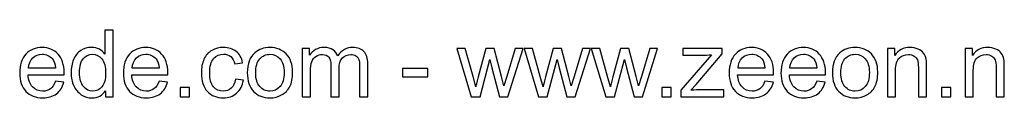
# Model space of a CAD drawing. Header units: millimetres. Extents: x -195 to 206, y -124 to 119.
# Tile 7 of 10: x 19.18 to 108.63, y -123.65 to -117.49. Entities that reach past the tile are written whole.
import ezdxf

# ---------------------------------------------------------------- set-up
doc = ezdxf.new("R2010")
doc.units = ezdxf.units.MM
doc.header["$MEASUREMENT"] = 0
doc.layers.add('Layer 1', color=7, linetype='Continuous')

msp = doc.modelspace()

# ---------------------------------------------------------------- linework, layer by layer
at = {"layer": 'Layer 1', "color": 250}
for points, knots in [([(26.9677, -123.5553), (26.9677, -123.5553), (26.9677, -122.9979), (26.9677, -122.9979), (26.9677, -122.9979), (26.6898, -123.4311), (26.2805, -123.6484), (25.7401, -123.6484), (25.7401, -123.6484), (25.3901, -123.6484), (25.0684, -123.5525), (24.7763, -123.3592), (24.7763, -123.3592), (24.4828, -123.1672), (24.2556, -122.8977), (24.0933, -122.5534), (24.0933, -122.5534), (23.9324, -122.2077), (23.852, -121.8112), (23.852, -121.3624), (23.852, -121.3624), (23.852, -120.925), (23.9254, -120.5285), (24.0707, -120.1714), (24.0707, -120.1714), (24.2175, -119.8158), (24.4362, -119.5421), (24.7283, -119.353), (24.7283, -119.353), (25.019, -119.1625), (25.3464, -119.0679), (25.7062, -119.0679), (25.7062, -119.0679), (25.9715, -119.0679), (26.2072, -119.1244), (26.4132, -119.2359), (26.4132, -119.2359), (26.6192, -119.3474), (26.7871, -119.4941), (26.9169, -119.6733), (26.9169, -119.6733), (26.9169, -119.6733), (26.9169, -117.4931), (26.9169, -117.4931), (26.9169, -117.4931), (26.9169, -117.4931), (27.662, -117.4931), (27.662, -117.4931), (27.662, -117.4931), (27.662, -117.4931), (27.662, -123.5553), (27.662, -123.5553), (27.662, -123.5553), (27.662, -123.5553), (26.9677, -123.5553), (26.9677, -123.5553)], [0, 0, 0, 0, 0.0666667, 0.0666667, 0.0666667, 0.0666667, 0.1333333, 0.1333333, 0.1333333, 0.1333333, 0.2, 0.2, 0.2, 0.2, 0.2666667, 0.2666667, 0.2666667, 0.2666667, 0.3333333, 0.3333333, 0.3333333, 0.3333333, 0.4, 0.4, 0.4, 0.4, 0.4666667, 0.4666667, 0.4666667, 0.4666667, 0.5333333, 0.5333333, 0.5333333, 0.5333333, 0.6, 0.6, 0.6, 0.6, 0.6666667, 0.6666667, 0.6666667, 0.6666667, 0.7333333, 0.7333333, 0.7333333, 0.7333333, 0.8, 0.8, 0.8, 0.8, 0.8666667, 0.8666667, 0.8666667, 0.8666667, 1, 1, 1, 1]), ([(22.4197, -122.1329), (22.4197, -122.1329), (23.1902, -122.2345), (23.1902, -122.2345), (23.1902, -122.2345), (23.0702, -122.6818), (22.8459, -123.0304), (22.5185, -123.2773), (22.5185, -123.2773), (22.1911, -123.5243), (21.7734, -123.6484), (21.264, -123.6484), (21.264, -123.6484), (20.6234, -123.6484), (20.1154, -123.4509), (19.74, -123.0558), (19.74, -123.0558), (19.3646, -122.6621), (19.177, -122.1075), (19.177, -121.3949), (19.177, -121.3949), (19.177, -120.6583), (19.3661, -120.0854), (19.7456, -119.679), (19.7456, -119.679), (20.1252, -119.2711), (20.6177, -119.0679), (21.2231, -119.0679), (21.2231, -119.0679), (21.8087, -119.0679), (22.2871, -119.2669), (22.6582, -119.6663), (22.6582, -119.6663), (23.0293, -120.0656), (23.2156, -120.6272), (23.2156, -121.3511), (23.2156, -121.3511), (23.2156, -121.3949), (23.2142, -121.4612), (23.2114, -121.5487), (23.2114, -121.5487), (23.2114, -121.5487), (19.939, -121.5487), (19.939, -121.5487), (19.939, -121.5487), (19.9672, -122.0299), (20.1027, -122.3996), (20.3482, -122.655), (20.3482, -122.655), (20.5923, -122.9104), (20.8985, -123.0388), (21.264, -123.0388), (21.264, -123.0388), (21.5364, -123.0388), (21.7692, -122.9669), (21.9611, -122.8229), (21.9611, -122.8229), (22.1544, -122.679), (22.3068, -122.449), (22.4197, -122.1329)], [0, 0, 0, 0, 0.0625, 0.0625, 0.0625, 0.0625, 0.125, 0.125, 0.125, 0.125, 0.1875, 0.1875, 0.1875, 0.1875, 0.25, 0.25, 0.25, 0.25, 0.3125, 0.3125, 0.3125, 0.3125, 0.375, 0.375, 0.375, 0.375, 0.4375, 0.4375, 0.4375, 0.4375, 0.5, 0.5, 0.5, 0.5, 0.5625, 0.5625, 0.5625, 0.5625, 0.625, 0.625, 0.625, 0.625, 0.6875, 0.6875, 0.6875, 0.6875, 0.75, 0.75, 0.75, 0.75, 0.8125, 0.8125, 0.8125, 0.8125, 0.875, 0.875, 0.875, 0.875, 1, 1, 1, 1]), ([(19.9813, -120.9391), (19.9813, -120.9391), (22.4282, -120.9391), (22.4282, -120.9391), (22.4282, -120.9391), (22.3957, -120.5694), (22.3012, -120.2928), (22.1474, -120.1079), (22.1474, -120.1079), (21.9117, -119.8215), (21.6041, -119.6776), (21.2273, -119.6776), (21.2273, -119.6776), (20.8858, -119.6776), (20.5994, -119.7919), (20.3665, -120.0205), (20.3665, -120.0205), (20.1351, -120.2491), (20.0067, -120.5553), (19.9813, -120.9391)], [0, 0, 0, 0, 0.1666667, 0.1666667, 0.1666667, 0.1666667, 0.3333333, 0.3333333, 0.3333333, 0.3333333, 0.5, 0.5, 0.5, 0.5, 0.6666667, 0.6666667, 0.6666667, 0.6666667, 1, 1, 1, 1]), ([(24.614, -121.3638), (24.614, -121.9255), (24.7325, -122.3446), (24.971, -122.6226), (24.971, -122.6226), (25.2081, -122.9005), (25.4889, -123.0388), (25.812, -123.0388), (25.812, -123.0388), (26.138, -123.0388), (26.4146, -122.9062), (26.6432, -122.6409), (26.6432, -122.6409), (26.8704, -122.3756), (26.9847, -121.9706), (26.9847, -121.4259), (26.9847, -121.4259), (26.9847, -120.8276), (26.869, -120.3873), (26.6361, -120.1065), (26.6361, -120.1065), (26.4047, -119.8257), (26.1183, -119.686), (25.7782, -119.686), (25.7782, -119.686), (25.4466, -119.686), (25.17, -119.8201), (24.947, -120.0896), (24.947, -120.0896), (24.7255, -120.3591), (24.614, -120.7839), (24.614, -121.3638)], [0, 0, 0, 0, 0.1111111, 0.1111111, 0.1111111, 0.1111111, 0.2222222, 0.2222222, 0.2222222, 0.2222222, 0.3333333, 0.3333333, 0.3333333, 0.3333333, 0.4444444, 0.4444444, 0.4444444, 0.4444444, 0.5555556, 0.5555556, 0.5555556, 0.5555556, 0.6666667, 0.6666667, 0.6666667, 0.6666667, 0.7777778, 0.7777778, 0.7777778, 0.7777778, 1, 1, 1, 1]), ([(31.8375, -122.1329), (31.8375, -122.1329), (32.608, -122.2345), (32.608, -122.2345), (32.608, -122.2345), (32.488, -122.6818), (32.2637, -123.0304), (31.9363, -123.2773), (31.9363, -123.2773), (31.6089, -123.5243), (31.1912, -123.6484), (30.6818, -123.6484), (30.6818, -123.6484), (30.0412, -123.6484), (29.5332, -123.4509), (29.1578, -123.0558), (29.1578, -123.0558), (28.7824, -122.6621), (28.5948, -122.1075), (28.5948, -121.3949), (28.5948, -121.3949), (28.5948, -120.6583), (28.7839, -120.0854), (29.1634, -119.679), (29.1634, -119.679), (29.543, -119.2711), (30.0355, -119.0679), (30.6409, -119.0679), (30.6409, -119.0679), (31.2265, -119.0679), (31.7049, -119.2669), (32.076, -119.6663), (32.076, -119.6663), (32.4471, -120.0656), (32.6334, -120.6272), (32.6334, -121.3511), (32.6334, -121.3511), (32.6334, -121.3949), (32.632, -121.4612), (32.6292, -121.5487), (32.6292, -121.5487), (32.6292, -121.5487), (29.3568, -121.5487), (29.3568, -121.5487), (29.3568, -121.5487), (29.385, -122.0299), (29.5205, -122.3996), (29.766, -122.655), (29.766, -122.655), (30.0101, -122.9104), (30.3163, -123.0388), (30.6818, -123.0388), (30.6818, -123.0388), (30.9542, -123.0388), (31.187, -122.9669), (31.3789, -122.8229), (31.3789, -122.8229), (31.5722, -122.679), (31.7246, -122.449), (31.8375, -122.1329)], [0, 0, 0, 0, 0.0625, 0.0625, 0.0625, 0.0625, 0.125, 0.125, 0.125, 0.125, 0.1875, 0.1875, 0.1875, 0.1875, 0.25, 0.25, 0.25, 0.25, 0.3125, 0.3125, 0.3125, 0.3125, 0.375, 0.375, 0.375, 0.375, 0.4375, 0.4375, 0.4375, 0.4375, 0.5, 0.5, 0.5, 0.5, 0.5625, 0.5625, 0.5625, 0.5625, 0.625, 0.625, 0.625, 0.625, 0.6875, 0.6875, 0.6875, 0.6875, 0.75, 0.75, 0.75, 0.75, 0.8125, 0.8125, 0.8125, 0.8125, 0.875, 0.875, 0.875, 0.875, 1, 1, 1, 1]), ([(29.3991, -120.9391), (29.3991, -120.9391), (31.846, -120.9391), (31.846, -120.9391), (31.846, -120.9391), (31.8135, -120.5694), (31.719, -120.2928), (31.5652, -120.1079), (31.5652, -120.1079), (31.3295, -119.8215), (31.0219, -119.6776), (30.6451, -119.6776), (30.6451, -119.6776), (30.3036, -119.6776), (30.0172, -119.7919), (29.7843, -120.0205), (29.7843, -120.0205), (29.5529, -120.2491), (29.4245, -120.5553), (29.3991, -120.9391)], [0, 0, 0, 0, 0.1666667, 0.1666667, 0.1666667, 0.1666667, 0.3333333, 0.3333333, 0.3333333, 0.3333333, 0.5, 0.5, 0.5, 0.5, 0.6666667, 0.6666667, 0.6666667, 0.6666667, 1, 1, 1, 1]), ([(38.7717, -121.9466), (38.7717, -121.9466), (39.4998, -122.0482), (39.4998, -122.0482), (39.4998, -122.0482), (39.4194, -122.5492), (39.2162, -122.9401), (38.8874, -123.2237), (38.8874, -123.2237), (38.5586, -123.5073), (38.1536, -123.6484), (37.6753, -123.6484), (37.6753, -123.6484), (37.0756, -123.6484), (36.5929, -123.4523), (36.2289, -123.06), (36.2289, -123.06), (35.8634, -122.6677), (35.6814, -122.1061), (35.6814, -121.3751), (35.6814, -121.3751), (35.6814, -120.901), (35.7604, -120.4875), (35.917, -120.1319), (35.917, -120.1319), (36.0737, -119.7777), (36.3121, -119.511), (36.6339, -119.3347), (36.6339, -119.3347), (36.9542, -119.1568), (37.3027, -119.0679), (37.6809, -119.0679), (37.6809, -119.0679), (38.1565, -119.0679), (38.5473, -119.1879), (38.8493, -119.4292), (38.8493, -119.4292), (39.1527, -119.6705), (39.3474, -120.0134), (39.4321, -120.4565), (39.4321, -120.4565), (39.4321, -120.4565), (38.7124, -120.5666), (38.7124, -120.5666), (38.7124, -120.5666), (38.6433, -120.2716), (38.5219, -120.0501), (38.3456, -119.9005), (38.3456, -119.9005), (38.1706, -119.7523), (37.9589, -119.6776), (37.7106, -119.6776), (37.7106, -119.6776), (37.3352, -119.6776), (37.0304, -119.8116), (36.7947, -120.0797), (36.7947, -120.0797), (36.5605, -120.3492), (36.4434, -120.7726), (36.4434, -121.354), (36.4434, -121.354), (36.4434, -121.9438), (36.5563, -122.3714), (36.782, -122.6381), (36.782, -122.6381), (37.0092, -122.9048), (37.3042, -123.0388), (37.6668, -123.0388), (37.6668, -123.0388), (37.9603, -123.0388), (38.2044, -122.9499), (38.3992, -122.7707), (38.3992, -122.7707), (38.5953, -122.5929), (38.7195, -122.3178), (38.7717, -121.9466)], [0, 0, 0, 0, 0.05, 0.05, 0.05, 0.05, 0.1, 0.1, 0.1, 0.1, 0.15, 0.15, 0.15, 0.15, 0.2, 0.2, 0.2, 0.2, 0.25, 0.25, 0.25, 0.25, 0.3, 0.3, 0.3, 0.3, 0.35, 0.35, 0.35, 0.35, 0.4, 0.4, 0.4, 0.4, 0.45, 0.45, 0.45, 0.45, 0.5, 0.5, 0.5, 0.5, 0.55, 0.55, 0.55, 0.55, 0.6, 0.6, 0.6, 0.6, 0.65, 0.65, 0.65, 0.65, 0.7, 0.7, 0.7, 0.7, 0.75, 0.75, 0.75, 0.75, 0.8, 0.8, 0.8, 0.8, 0.85, 0.85, 0.85, 0.85, 0.9, 0.9, 0.9, 0.9, 1, 1, 1, 1]), ([(39.8555, -121.3582), (39.8555, -120.5468), (40.0813, -119.9457), (40.5342, -119.5548), (40.5342, -119.5548), (40.911, -119.2302), (41.3725, -119.0679), (41.9157, -119.0679), (41.9157, -119.0679), (42.5183, -119.0679), (43.0122, -119.2655), (43.396, -119.6606), (43.396, -119.6606), (43.7784, -120.0543), (43.9703, -120.6004), (43.9703, -121.2961), (43.9703, -121.2961), (43.9703, -121.8605), (43.8857, -122.3036), (43.7163, -122.6268), (43.7163, -122.6268), (43.547, -122.9499), (43.3, -123.2011), (42.9755, -123.3803), (42.9755, -123.3803), (42.6523, -123.5595), (42.2981, -123.6484), (41.9157, -123.6484), (41.9157, -123.6484), (41.3005, -123.6484), (40.8038, -123.4523), (40.4242, -123.0586), (40.4242, -123.0586), (40.0446, -122.6649), (39.8555, -122.0976), (39.8555, -121.3582)], [0, 0, 0, 0, 0.1, 0.1, 0.1, 0.1, 0.2, 0.2, 0.2, 0.2, 0.3, 0.3, 0.3, 0.3, 0.4, 0.4, 0.4, 0.4, 0.5, 0.5, 0.5, 0.5, 0.6, 0.6, 0.6, 0.6, 0.7, 0.7, 0.7, 0.7, 0.8, 0.8, 0.8, 0.8, 1, 1, 1, 1]), ([(40.6175, -121.3596), (40.6175, -121.9212), (40.7403, -122.3417), (40.9858, -122.6197), (40.9858, -122.6197), (41.2328, -122.8991), (41.5418, -123.0388), (41.9157, -123.0388), (41.9157, -123.0388), (42.2854, -123.0388), (42.5931, -122.8991), (42.84, -122.6183), (42.84, -122.6183), (43.0855, -122.3375), (43.2083, -121.9099), (43.2083, -121.3356), (43.2083, -121.3356), (43.2083, -120.7937), (43.0841, -120.3831), (42.8372, -120.1051), (42.8372, -120.1051), (42.5902, -119.8257), (42.2826, -119.686), (41.9157, -119.686), (41.9157, -119.686), (41.5418, -119.686), (41.2328, -119.8243), (40.9858, -120.1023), (40.9858, -120.1023), (40.7403, -120.3803), (40.6175, -120.7994), (40.6175, -121.3596)], [0, 0, 0, 0, 0.1111111, 0.1111111, 0.1111111, 0.1111111, 0.2222222, 0.2222222, 0.2222222, 0.2222222, 0.3333333, 0.3333333, 0.3333333, 0.3333333, 0.4444444, 0.4444444, 0.4444444, 0.4444444, 0.5555556, 0.5555556, 0.5555556, 0.5555556, 0.6666667, 0.6666667, 0.6666667, 0.6666667, 0.7777778, 0.7777778, 0.7777778, 0.7777778, 1, 1, 1, 1]), ([(44.8438, -123.5553), (44.8438, -123.5553), (44.8438, -119.1611), (44.8438, -119.1611), (44.8438, -119.1611), (44.8438, -119.1611), (45.5127, -119.1611), (45.5127, -119.1611), (45.5127, -119.1611), (45.5127, -119.1611), (45.5127, -119.782), (45.5127, -119.782), (45.5127, -119.782), (45.6495, -119.5675), (45.833, -119.3939), (46.0616, -119.2641), (46.0616, -119.2641), (46.2902, -119.1329), (46.5498, -119.0679), (46.8419, -119.0679), (46.8419, -119.0679), (47.1665, -119.0679), (47.4332, -119.1357), (47.6406, -119.2697), (47.6406, -119.2697), (47.8481, -119.4052), (47.9948, -119.5929), (48.0795, -119.8356), (48.0795, -119.8356), (48.4294, -119.3234), (48.8824, -119.0679), (49.4412, -119.0679), (49.4412, -119.0679), (49.8787, -119.0679), (50.2159, -119.1879), (50.4502, -119.4292), (50.4502, -119.4292), (50.6858, -119.6705), (50.8044, -120.0416), (50.8044, -120.5426), (50.8044, -120.5426), (50.8044, -120.5426), (50.8044, -123.5553), (50.8044, -123.5553), (50.8044, -123.5553), (50.8044, -123.5553), (50.0593, -123.5553), (50.0593, -123.5553), (50.0593, -123.5553), (50.0593, -123.5553), (50.0593, -120.7895), (50.0593, -120.7895), (50.0593, -120.7895), (50.0593, -120.4932), (50.0339, -120.2787), (49.9859, -120.1475), (49.9859, -120.1475), (49.9379, -120.0162), (49.8504, -119.9118), (49.722, -119.8314), (49.722, -119.8314), (49.595, -119.7509), (49.4455, -119.7114), (49.2747, -119.7114), (49.2747, -119.7114), (48.9643, -119.7114), (48.7074, -119.8144), (48.5028, -120.019), (48.5028, -120.019), (48.2982, -120.2251), (48.1966, -120.5539), (48.1966, -121.0054), (48.1966, -121.0054), (48.1966, -121.0054), (48.1966, -123.5553), (48.1966, -123.5553), (48.1966, -123.5553), (48.1966, -123.5553), (47.4515, -123.5553), (47.4515, -123.5553), (47.4515, -123.5553), (47.4515, -123.5553), (47.4515, -120.7034), (47.4515, -120.7034), (47.4515, -120.7034), (47.4515, -120.3732), (47.3909, -120.1249), (47.2695, -119.9598), (47.2695, -119.9598), (47.1482, -119.7947), (46.9492, -119.7114), (46.674, -119.7114), (46.674, -119.7114), (46.4652, -119.7114), (46.2719, -119.7665), (46.0941, -119.8765), (46.0941, -119.8765), (45.9163, -119.9866), (45.7878, -120.1475), (45.7074, -120.3605), (45.7074, -120.3605), (45.6284, -120.5722), (45.5889, -120.8784), (45.5889, -121.2778), (45.5889, -121.2778), (45.5889, -121.2778), (45.5889, -123.5553), (45.5889, -123.5553), (45.5889, -123.5553), (45.5889, -123.5553), (44.8438, -123.5553), (44.8438, -123.5553)], [0, 0, 0, 0, 0.0344828, 0.0344828, 0.0344828, 0.0344828, 0.0689655, 0.0689655, 0.0689655, 0.0689655, 0.1034483, 0.1034483, 0.1034483, 0.1034483, 0.137931, 0.137931, 0.137931, 0.137931, 0.1724138, 0.1724138, 0.1724138, 0.1724138, 0.2068966, 0.2068966, 0.2068966, 0.2068966, 0.2413793, 0.2413793, 0.2413793, 0.2413793, 0.2758621, 0.2758621, 0.2758621, 0.2758621, 0.3103448, 0.3103448, 0.3103448, 0.3103448, 0.3448276, 0.3448276, 0.3448276, 0.3448276, 0.3793103, 0.3793103, 0.3793103, 0.3793103, 0.4137931, 0.4137931, 0.4137931, 0.4137931, 0.4482759, 0.4482759, 0.4482759, 0.4482759, 0.4827586, 0.4827586, 0.4827586, 0.4827586, 0.5172414, 0.5172414, 0.5172414, 0.5172414, 0.5517241, 0.5517241, 0.5517241, 0.5517241, 0.5862069, 0.5862069, 0.5862069, 0.5862069, 0.6206897, 0.6206897, 0.6206897, 0.6206897, 0.6551724, 0.6551724, 0.6551724, 0.6551724, 0.6896552, 0.6896552, 0.6896552, 0.6896552, 0.7241379, 0.7241379, 0.7241379, 0.7241379, 0.7586207, 0.7586207, 0.7586207, 0.7586207, 0.7931034, 0.7931034, 0.7931034, 0.7931034, 0.8275862, 0.8275862, 0.8275862, 0.8275862, 0.862069, 0.862069, 0.862069, 0.862069, 0.8965517, 0.8965517, 0.8965517, 0.8965517, 0.9310345, 0.9310345, 0.9310345, 0.9310345, 1, 1, 1, 1]), ([(60.2108, -123.5553), (60.2108, -123.5553), (58.883, -119.1611), (58.883, -119.1611), (58.883, -119.1611), (58.883, -119.1611), (59.6619, -119.1611), (59.6619, -119.1611), (59.6619, -119.1611), (59.6619, -119.1611), (60.3632, -121.6969), (60.3632, -121.6969), (60.3632, -121.6969), (60.3632, -121.6969), (60.6116, -122.6409), (60.6116, -122.6409), (60.6116, -122.6409), (60.6215, -122.5943), (60.6977, -122.2924), (60.8388, -121.735), (60.8388, -121.735), (60.8388, -121.735), (61.5345, -119.1611), (61.5345, -119.1611), (61.5345, -119.1611), (61.5345, -119.1611), (62.2979, -119.1611), (62.2979, -119.1611), (62.2979, -119.1611), (62.2979, -119.1611), (62.9597, -121.7124), (62.9597, -121.7124), (62.9597, -121.7124), (62.9597, -121.7124), (63.1756, -122.5492), (63.1756, -122.5492), (63.1756, -122.5492), (63.1756, -122.5492), (63.4282, -121.7011), (63.4282, -121.7011), (63.4282, -121.7011), (63.4282, -121.7011), (64.1874, -119.1611), (64.1874, -119.1611), (64.1874, -119.1611), (64.1874, -119.1611), (64.9113, -119.1611), (64.9113, -119.1611), (64.9113, -119.1611), (64.9113, -119.1611), (63.5326, -123.5553), (63.5326, -123.5553), (63.5326, -123.5553), (63.5326, -123.5553), (62.7621, -123.5553), (62.7621, -123.5553), (62.7621, -123.5553), (62.7621, -123.5553), (62.065, -120.9264), (62.065, -120.9264), (62.065, -120.9264), (62.065, -120.9264), (61.8886, -120.1743), (61.8886, -120.1743), (61.8886, -120.1743), (61.8886, -120.1743), (60.9996, -123.5553), (60.9996, -123.5553), (60.9996, -123.5553), (60.9996, -123.5553), (60.2108, -123.5553), (60.2108, -123.5553)], [0, 0, 0, 0, 0.0526316, 0.0526316, 0.0526316, 0.0526316, 0.1052632, 0.1052632, 0.1052632, 0.1052632, 0.1578947, 0.1578947, 0.1578947, 0.1578947, 0.2105263, 0.2105263, 0.2105263, 0.2105263, 0.2631579, 0.2631579, 0.2631579, 0.2631579, 0.3157895, 0.3157895, 0.3157895, 0.3157895, 0.3684211, 0.3684211, 0.3684211, 0.3684211, 0.4210526, 0.4210526, 0.4210526, 0.4210526, 0.4736842, 0.4736842, 0.4736842, 0.4736842, 0.5263158, 0.5263158, 0.5263158, 0.5263158, 0.5789474, 0.5789474, 0.5789474, 0.5789474, 0.6315789, 0.6315789, 0.6315789, 0.6315789, 0.6842105, 0.6842105, 0.6842105, 0.6842105, 0.7368421, 0.7368421, 0.7368421, 0.7368421, 0.7894737, 0.7894737, 0.7894737, 0.7894737, 0.8421053, 0.8421053, 0.8421053, 0.8421053, 0.8947368, 0.8947368, 0.8947368, 0.8947368, 1, 1, 1, 1]), ([(66.3252, -123.5553), (66.3252, -123.5553), (64.9974, -119.1611), (64.9974, -119.1611), (64.9974, -119.1611), (64.9974, -119.1611), (65.7763, -119.1611), (65.7763, -119.1611), (65.7763, -119.1611), (65.7763, -119.1611), (66.4776, -121.6969), (66.4776, -121.6969), (66.4776, -121.6969), (66.4776, -121.6969), (66.726, -122.6409), (66.726, -122.6409), (66.726, -122.6409), (66.7359, -122.5943), (66.8121, -122.2924), (66.9532, -121.735), (66.9532, -121.735), (66.9532, -121.735), (67.6489, -119.1611), (67.6489, -119.1611), (67.6489, -119.1611), (67.6489, -119.1611), (68.4123, -119.1611), (68.4123, -119.1611), (68.4123, -119.1611), (68.4123, -119.1611), (69.0741, -121.7124), (69.0741, -121.7124), (69.0741, -121.7124), (69.0741, -121.7124), (69.29, -122.5492), (69.29, -122.5492), (69.29, -122.5492), (69.29, -122.5492), (69.5426, -121.7011), (69.5426, -121.7011), (69.5426, -121.7011), (69.5426, -121.7011), (70.3018, -119.1611), (70.3018, -119.1611), (70.3018, -119.1611), (70.3018, -119.1611), (71.0257, -119.1611), (71.0257, -119.1611), (71.0257, -119.1611), (71.0257, -119.1611), (69.647, -123.5553), (69.647, -123.5553), (69.647, -123.5553), (69.647, -123.5553), (68.8765, -123.5553), (68.8765, -123.5553), (68.8765, -123.5553), (68.8765, -123.5553), (68.1794, -120.9264), (68.1794, -120.9264), (68.1794, -120.9264), (68.1794, -120.9264), (68.003, -120.1743), (68.003, -120.1743), (68.003, -120.1743), (68.003, -120.1743), (67.114, -123.5553), (67.114, -123.5553), (67.114, -123.5553), (67.114, -123.5553), (66.3252, -123.5553), (66.3252, -123.5553)], [0, 0, 0, 0, 0.0526316, 0.0526316, 0.0526316, 0.0526316, 0.1052632, 0.1052632, 0.1052632, 0.1052632, 0.1578947, 0.1578947, 0.1578947, 0.1578947, 0.2105263, 0.2105263, 0.2105263, 0.2105263, 0.2631579, 0.2631579, 0.2631579, 0.2631579, 0.3157895, 0.3157895, 0.3157895, 0.3157895, 0.3684211, 0.3684211, 0.3684211, 0.3684211, 0.4210526, 0.4210526, 0.4210526, 0.4210526, 0.4736842, 0.4736842, 0.4736842, 0.4736842, 0.5263158, 0.5263158, 0.5263158, 0.5263158, 0.5789474, 0.5789474, 0.5789474, 0.5789474, 0.6315789, 0.6315789, 0.6315789, 0.6315789, 0.6842105, 0.6842105, 0.6842105, 0.6842105, 0.7368421, 0.7368421, 0.7368421, 0.7368421, 0.7894737, 0.7894737, 0.7894737, 0.7894737, 0.8421053, 0.8421053, 0.8421053, 0.8421053, 0.8947368, 0.8947368, 0.8947368, 0.8947368, 1, 1, 1, 1]), ([(72.4396, -123.5553), (72.4396, -123.5553), (71.1118, -119.1611), (71.1118, -119.1611), (71.1118, -119.1611), (71.1118, -119.1611), (71.8907, -119.1611), (71.8907, -119.1611), (71.8907, -119.1611), (71.8907, -119.1611), (72.592, -121.6969), (72.592, -121.6969), (72.592, -121.6969), (72.592, -121.6969), (72.8404, -122.6409), (72.8404, -122.6409), (72.8404, -122.6409), (72.8503, -122.5943), (72.9265, -122.2924), (73.0676, -121.735), (73.0676, -121.735), (73.0676, -121.735), (73.7633, -119.1611), (73.7633, -119.1611), (73.7633, -119.1611), (73.7633, -119.1611), (74.5267, -119.1611), (74.5267, -119.1611), (74.5267, -119.1611), (74.5267, -119.1611), (75.1885, -121.7124), (75.1885, -121.7124), (75.1885, -121.7124), (75.1885, -121.7124), (75.4044, -122.5492), (75.4044, -122.5492), (75.4044, -122.5492), (75.4044, -122.5492), (75.657, -121.7011), (75.657, -121.7011), (75.657, -121.7011), (75.657, -121.7011), (76.4162, -119.1611), (76.4162, -119.1611), (76.4162, -119.1611), (76.4162, -119.1611), (77.1401, -119.1611), (77.1401, -119.1611), (77.1401, -119.1611), (77.1401, -119.1611), (75.7614, -123.5553), (75.7614, -123.5553), (75.7614, -123.5553), (75.7614, -123.5553), (74.9909, -123.5553), (74.9909, -123.5553), (74.9909, -123.5553), (74.9909, -123.5553), (74.2938, -120.9264), (74.2938, -120.9264), (74.2938, -120.9264), (74.2938, -120.9264), (74.1174, -120.1743), (74.1174, -120.1743), (74.1174, -120.1743), (74.1174, -120.1743), (73.2284, -123.5553), (73.2284, -123.5553), (73.2284, -123.5553), (73.2284, -123.5553), (72.4396, -123.5553), (72.4396, -123.5553)], [0, 0, 0, 0, 0.0526316, 0.0526316, 0.0526316, 0.0526316, 0.1052632, 0.1052632, 0.1052632, 0.1052632, 0.1578947, 0.1578947, 0.1578947, 0.1578947, 0.2105263, 0.2105263, 0.2105263, 0.2105263, 0.2631579, 0.2631579, 0.2631579, 0.2631579, 0.3157895, 0.3157895, 0.3157895, 0.3157895, 0.3684211, 0.3684211, 0.3684211, 0.3684211, 0.4210526, 0.4210526, 0.4210526, 0.4210526, 0.4736842, 0.4736842, 0.4736842, 0.4736842, 0.5263158, 0.5263158, 0.5263158, 0.5263158, 0.5789474, 0.5789474, 0.5789474, 0.5789474, 0.6315789, 0.6315789, 0.6315789, 0.6315789, 0.6842105, 0.6842105, 0.6842105, 0.6842105, 0.7368421, 0.7368421, 0.7368421, 0.7368421, 0.7894737, 0.7894737, 0.7894737, 0.7894737, 0.8421053, 0.8421053, 0.8421053, 0.8421053, 0.8947368, 0.8947368, 0.8947368, 0.8947368, 1, 1, 1, 1]), ([(79.2553, -123.5553), (79.2553, -123.5553), (79.2553, -122.9485), (79.2553, -122.9485), (79.2553, -122.9485), (79.2553, -122.9485), (82.038, -119.7368), (82.038, -119.7368), (82.038, -119.7368), (81.7219, -119.7538), (81.4439, -119.7622), (81.2041, -119.7622), (81.2041, -119.7622), (81.2041, -119.7622), (79.4246, -119.7622), (79.4246, -119.7622), (79.4246, -119.7622), (79.4246, -119.7622), (79.4246, -119.1611), (79.4246, -119.1611), (79.4246, -119.1611), (79.4246, -119.1611), (83.006, -119.1611), (83.006, -119.1611), (83.006, -119.1611), (83.006, -119.1611), (83.006, -119.6507), (83.006, -119.6507), (83.006, -119.6507), (83.006, -119.6507), (80.6241, -122.4363), (80.6241, -122.4363), (80.6241, -122.4363), (80.6241, -122.4363), (80.1683, -122.9542), (80.1683, -122.9542), (80.1683, -122.9542), (80.5027, -122.9259), (80.816, -122.9118), (81.1081, -122.9118), (81.1081, -122.9118), (81.1081, -122.9118), (83.1415, -122.9118), (83.1415, -122.9118), (83.1415, -122.9118), (83.1415, -122.9118), (83.1415, -123.5553), (83.1415, -123.5553), (83.1415, -123.5553), (83.1415, -123.5553), (79.2553, -123.5553), (79.2553, -123.5553)], [0, 0, 0, 0, 0.0714286, 0.0714286, 0.0714286, 0.0714286, 0.1428571, 0.1428571, 0.1428571, 0.1428571, 0.2142857, 0.2142857, 0.2142857, 0.2142857, 0.2857143, 0.2857143, 0.2857143, 0.2857143, 0.3571429, 0.3571429, 0.3571429, 0.3571429, 0.4285714, 0.4285714, 0.4285714, 0.4285714, 0.5, 0.5, 0.5, 0.5, 0.5714286, 0.5714286, 0.5714286, 0.5714286, 0.6428571, 0.6428571, 0.6428571, 0.6428571, 0.7142857, 0.7142857, 0.7142857, 0.7142857, 0.7857143, 0.7857143, 0.7857143, 0.7857143, 0.8571429, 0.8571429, 0.8571429, 0.8571429, 1, 1, 1, 1]), ([(86.8796, -122.1329), (86.8796, -122.1329), (87.6501, -122.2345), (87.6501, -122.2345), (87.6501, -122.2345), (87.5301, -122.6818), (87.3058, -123.0304), (86.9784, -123.2773), (86.9784, -123.2773), (86.651, -123.5243), (86.2333, -123.6484), (85.7239, -123.6484), (85.7239, -123.6484), (85.0833, -123.6484), (84.5753, -123.4509), (84.1999, -123.0558), (84.1999, -123.0558), (83.8245, -122.6621), (83.6369, -122.1075), (83.6369, -121.3949), (83.6369, -121.3949), (83.6369, -120.6583), (83.826, -120.0854), (84.2055, -119.679), (84.2055, -119.679), (84.5851, -119.2711), (85.0776, -119.0679), (85.683, -119.0679), (85.683, -119.0679), (86.2686, -119.0679), (86.747, -119.2669), (87.1181, -119.6663), (87.1181, -119.6663), (87.4892, -120.0656), (87.6755, -120.6272), (87.6755, -121.3511), (87.6755, -121.3511), (87.6755, -121.3949), (87.6741, -121.4612), (87.6713, -121.5487), (87.6713, -121.5487), (87.6713, -121.5487), (84.3989, -121.5487), (84.3989, -121.5487), (84.3989, -121.5487), (84.4271, -122.0299), (84.5626, -122.3996), (84.8081, -122.655), (84.8081, -122.655), (85.0522, -122.9104), (85.3584, -123.0388), (85.7239, -123.0388), (85.7239, -123.0388), (85.9963, -123.0388), (86.2291, -122.9669), (86.421, -122.8229), (86.421, -122.8229), (86.6143, -122.679), (86.7667, -122.449), (86.8796, -122.1329)], [0, 0, 0, 0, 0.0625, 0.0625, 0.0625, 0.0625, 0.125, 0.125, 0.125, 0.125, 0.1875, 0.1875, 0.1875, 0.1875, 0.25, 0.25, 0.25, 0.25, 0.3125, 0.3125, 0.3125, 0.3125, 0.375, 0.375, 0.375, 0.375, 0.4375, 0.4375, 0.4375, 0.4375, 0.5, 0.5, 0.5, 0.5, 0.5625, 0.5625, 0.5625, 0.5625, 0.625, 0.625, 0.625, 0.625, 0.6875, 0.6875, 0.6875, 0.6875, 0.75, 0.75, 0.75, 0.75, 0.8125, 0.8125, 0.8125, 0.8125, 0.875, 0.875, 0.875, 0.875, 1, 1, 1, 1]), ([(84.4412, -120.9391), (84.4412, -120.9391), (86.8881, -120.9391), (86.8881, -120.9391), (86.8881, -120.9391), (86.8556, -120.5694), (86.7611, -120.2928), (86.6073, -120.1079), (86.6073, -120.1079), (86.3716, -119.8215), (86.064, -119.6776), (85.6872, -119.6776), (85.6872, -119.6776), (85.3457, -119.6776), (85.0593, -119.7919), (84.8264, -120.0205), (84.8264, -120.0205), (84.595, -120.2491), (84.4666, -120.5553), (84.4412, -120.9391)], [0, 0, 0, 0, 0.1666667, 0.1666667, 0.1666667, 0.1666667, 0.3333333, 0.3333333, 0.3333333, 0.3333333, 0.5, 0.5, 0.5, 0.5, 0.6666667, 0.6666667, 0.6666667, 0.6666667, 1, 1, 1, 1]), ([(91.5885, -122.1329), (91.5885, -122.1329), (92.359, -122.2345), (92.359, -122.2345), (92.359, -122.2345), (92.239, -122.6818), (92.0147, -123.0304), (91.6873, -123.2773), (91.6873, -123.2773), (91.3599, -123.5243), (90.9422, -123.6484), (90.4328, -123.6484), (90.4328, -123.6484), (89.7922, -123.6484), (89.2842, -123.4509), (88.9088, -123.0558), (88.9088, -123.0558), (88.5334, -122.6621), (88.3458, -122.1075), (88.3458, -121.3949), (88.3458, -121.3949), (88.3458, -120.6583), (88.5349, -120.0854), (88.9144, -119.679), (88.9144, -119.679), (89.294, -119.2711), (89.7865, -119.0679), (90.3919, -119.0679), (90.3919, -119.0679), (90.9775, -119.0679), (91.4559, -119.2669), (91.827, -119.6663), (91.827, -119.6663), (92.1981, -120.0656), (92.3844, -120.6272), (92.3844, -121.3511), (92.3844, -121.3511), (92.3844, -121.3949), (92.383, -121.4612), (92.3802, -121.5487), (92.3802, -121.5487), (92.3802, -121.5487), (89.1078, -121.5487), (89.1078, -121.5487), (89.1078, -121.5487), (89.136, -122.0299), (89.2715, -122.3996), (89.517, -122.655), (89.517, -122.655), (89.7611, -122.9104), (90.0673, -123.0388), (90.4328, -123.0388), (90.4328, -123.0388), (90.7052, -123.0388), (90.938, -122.9669), (91.1299, -122.8229), (91.1299, -122.8229), (91.3232, -122.679), (91.4756, -122.449), (91.5885, -122.1329)], [0, 0, 0, 0, 0.0625, 0.0625, 0.0625, 0.0625, 0.125, 0.125, 0.125, 0.125, 0.1875, 0.1875, 0.1875, 0.1875, 0.25, 0.25, 0.25, 0.25, 0.3125, 0.3125, 0.3125, 0.3125, 0.375, 0.375, 0.375, 0.375, 0.4375, 0.4375, 0.4375, 0.4375, 0.5, 0.5, 0.5, 0.5, 0.5625, 0.5625, 0.5625, 0.5625, 0.625, 0.625, 0.625, 0.625, 0.6875, 0.6875, 0.6875, 0.6875, 0.75, 0.75, 0.75, 0.75, 0.8125, 0.8125, 0.8125, 0.8125, 0.875, 0.875, 0.875, 0.875, 1, 1, 1, 1]), ([(89.1501, -120.9391), (89.1501, -120.9391), (91.597, -120.9391), (91.597, -120.9391), (91.597, -120.9391), (91.5645, -120.5694), (91.47, -120.2928), (91.3162, -120.1079), (91.3162, -120.1079), (91.0805, -119.8215), (90.7729, -119.6776), (90.3961, -119.6776), (90.3961, -119.6776), (90.0546, -119.6776), (89.7682, -119.7919), (89.5353, -120.0205), (89.5353, -120.0205), (89.3039, -120.2491), (89.1755, -120.5553), (89.1501, -120.9391)], [0, 0, 0, 0, 0.1666667, 0.1666667, 0.1666667, 0.1666667, 0.3333333, 0.3333333, 0.3333333, 0.3333333, 0.5, 0.5, 0.5, 0.5, 0.6666667, 0.6666667, 0.6666667, 0.6666667, 1, 1, 1, 1]), ([(93.0208, -121.3582), (93.0208, -120.5468), (93.2466, -119.9457), (93.6995, -119.5548), (93.6995, -119.5548), (94.0763, -119.2302), (94.5378, -119.0679), (95.081, -119.0679), (95.081, -119.0679), (95.6836, -119.0679), (96.1775, -119.2655), (96.5613, -119.6606), (96.5613, -119.6606), (96.9437, -120.0543), (97.1356, -120.6004), (97.1356, -121.2961), (97.1356, -121.2961), (97.1356, -121.8605), (97.051, -122.3036), (96.8816, -122.6268), (96.8816, -122.6268), (96.7123, -122.9499), (96.4653, -123.2011), (96.1408, -123.3803), (96.1408, -123.3803), (95.8176, -123.5595), (95.4634, -123.6484), (95.081, -123.6484), (95.081, -123.6484), (94.4658, -123.6484), (93.9691, -123.4523), (93.5895, -123.0586), (93.5895, -123.0586), (93.2099, -122.6649), (93.0208, -122.0976), (93.0208, -121.3582)], [0, 0, 0, 0, 0.1, 0.1, 0.1, 0.1, 0.2, 0.2, 0.2, 0.2, 0.3, 0.3, 0.3, 0.3, 0.4, 0.4, 0.4, 0.4, 0.5, 0.5, 0.5, 0.5, 0.6, 0.6, 0.6, 0.6, 0.7, 0.7, 0.7, 0.7, 0.8, 0.8, 0.8, 0.8, 1, 1, 1, 1]), ([(93.7828, -121.3596), (93.7828, -121.9212), (93.9056, -122.3417), (94.1511, -122.6197), (94.1511, -122.6197), (94.3981, -122.8991), (94.7071, -123.0388), (95.081, -123.0388), (95.081, -123.0388), (95.4507, -123.0388), (95.7584, -122.8991), (96.0053, -122.6183), (96.0053, -122.6183), (96.2508, -122.3375), (96.3736, -121.9099), (96.3736, -121.3356), (96.3736, -121.3356), (96.3736, -120.7937), (96.2494, -120.3831), (96.0025, -120.1051), (96.0025, -120.1051), (95.7555, -119.8257), (95.4479, -119.686), (95.081, -119.686), (95.081, -119.686), (94.7071, -119.686), (94.3981, -119.8243), (94.1511, -120.1023), (94.1511, -120.1023), (93.9056, -120.3803), (93.7828, -120.7994), (93.7828, -121.3596)], [0, 0, 0, 0, 0.1111111, 0.1111111, 0.1111111, 0.1111111, 0.2222222, 0.2222222, 0.2222222, 0.2222222, 0.3333333, 0.3333333, 0.3333333, 0.3333333, 0.4444444, 0.4444444, 0.4444444, 0.4444444, 0.5555556, 0.5555556, 0.5555556, 0.5555556, 0.6666667, 0.6666667, 0.6666667, 0.6666667, 0.7777778, 0.7777778, 0.7777778, 0.7777778, 1, 1, 1, 1]), ([(98.0091, -123.5553), (98.0091, -123.5553), (98.0091, -119.1611), (98.0091, -119.1611), (98.0091, -119.1611), (98.0091, -119.1611), (98.678, -119.1611), (98.678, -119.1611), (98.678, -119.1611), (98.678, -119.1611), (98.678, -119.7848), (98.678, -119.7848), (98.678, -119.7848), (98.9997, -119.3064), (99.4654, -119.0679), (100.0736, -119.0679), (100.0736, -119.0679), (100.3389, -119.0679), (100.5816, -119.1159), (100.8031, -119.2105), (100.8031, -119.2105), (101.0247, -119.305), (101.1912, -119.4306), (101.3012, -119.5844), (101.3012, -119.5844), (101.4113, -119.7382), (101.4889, -119.9217), (101.5327, -120.1333), (101.5327, -120.1333), (101.5595, -120.2716), (101.5736, -120.5129), (101.5736, -120.8572), (101.5736, -120.8572), (101.5736, -120.8572), (101.5736, -123.5553), (101.5736, -123.5553), (101.5736, -123.5553), (101.5736, -123.5553), (100.8285, -123.5553), (100.8285, -123.5553), (100.8285, -123.5553), (100.8285, -123.5553), (100.8285, -120.8855), (100.8285, -120.8855), (100.8285, -120.8855), (100.8285, -120.5821), (100.8003, -120.3549), (100.7424, -120.2053), (100.7424, -120.2053), (100.6846, -120.0557), (100.5816, -119.9358), (100.4348, -119.8455), (100.4348, -119.8455), (100.2881, -119.7566), (100.1145, -119.7114), (99.9169, -119.7114), (99.9169, -119.7114), (99.6008, -119.7114), (99.3285, -119.8116), (99.0985, -120.0134), (99.0985, -120.0134), (98.8685, -120.2138), (98.7542, -120.5962), (98.7542, -121.1578), (98.7542, -121.1578), (98.7542, -121.1578), (98.7542, -123.5553), (98.7542, -123.5553), (98.7542, -123.5553), (98.7542, -123.5553), (98.0091, -123.5553), (98.0091, -123.5553)], [0, 0, 0, 0, 0.0526316, 0.0526316, 0.0526316, 0.0526316, 0.1052632, 0.1052632, 0.1052632, 0.1052632, 0.1578947, 0.1578947, 0.1578947, 0.1578947, 0.2105263, 0.2105263, 0.2105263, 0.2105263, 0.2631579, 0.2631579, 0.2631579, 0.2631579, 0.3157895, 0.3157895, 0.3157895, 0.3157895, 0.3684211, 0.3684211, 0.3684211, 0.3684211, 0.4210526, 0.4210526, 0.4210526, 0.4210526, 0.4736842, 0.4736842, 0.4736842, 0.4736842, 0.5263158, 0.5263158, 0.5263158, 0.5263158, 0.5789474, 0.5789474, 0.5789474, 0.5789474, 0.6315789, 0.6315789, 0.6315789, 0.6315789, 0.6842105, 0.6842105, 0.6842105, 0.6842105, 0.7368421, 0.7368421, 0.7368421, 0.7368421, 0.7894737, 0.7894737, 0.7894737, 0.7894737, 0.8421053, 0.8421053, 0.8421053, 0.8421053, 0.8947368, 0.8947368, 0.8947368, 0.8947368, 1, 1, 1, 1]), ([(105.0703, -123.5553), (105.0703, -123.5553), (105.0703, -119.1611), (105.0703, -119.1611), (105.0703, -119.1611), (105.0703, -119.1611), (105.7392, -119.1611), (105.7392, -119.1611), (105.7392, -119.1611), (105.7392, -119.1611), (105.7392, -119.7848), (105.7392, -119.7848), (105.7392, -119.7848), (106.0609, -119.3064), (106.5266, -119.0679), (107.1348, -119.0679), (107.1348, -119.0679), (107.4001, -119.0679), (107.6428, -119.1159), (107.8643, -119.2105), (107.8643, -119.2105), (108.0859, -119.305), (108.2524, -119.4306), (108.3624, -119.5844), (108.3624, -119.5844), (108.4725, -119.7382), (108.5501, -119.9217), (108.5939, -120.1333), (108.5939, -120.1333), (108.6207, -120.2716), (108.6348, -120.5129), (108.6348, -120.8572), (108.6348, -120.8572), (108.6348, -120.8572), (108.6348, -123.5553), (108.6348, -123.5553), (108.6348, -123.5553), (108.6348, -123.5553), (107.8897, -123.5553), (107.8897, -123.5553), (107.8897, -123.5553), (107.8897, -123.5553), (107.8897, -120.8855), (107.8897, -120.8855), (107.8897, -120.8855), (107.8897, -120.5821), (107.8615, -120.3549), (107.8036, -120.2053), (107.8036, -120.2053), (107.7458, -120.0557), (107.6428, -119.9358), (107.496, -119.8455), (107.496, -119.8455), (107.3493, -119.7566), (107.1757, -119.7114), (106.9781, -119.7114), (106.9781, -119.7114), (106.662, -119.7114), (106.3897, -119.8116), (106.1597, -120.0134), (106.1597, -120.0134), (105.9297, -120.2138), (105.8154, -120.5962), (105.8154, -121.1578), (105.8154, -121.1578), (105.8154, -121.1578), (105.8154, -123.5553), (105.8154, -123.5553), (105.8154, -123.5553), (105.8154, -123.5553), (105.0703, -123.5553), (105.0703, -123.5553)], [0, 0, 0, 0, 0.0526316, 0.0526316, 0.0526316, 0.0526316, 0.1052632, 0.1052632, 0.1052632, 0.1052632, 0.1578947, 0.1578947, 0.1578947, 0.1578947, 0.2105263, 0.2105263, 0.2105263, 0.2105263, 0.2631579, 0.2631579, 0.2631579, 0.2631579, 0.3157895, 0.3157895, 0.3157895, 0.3157895, 0.3684211, 0.3684211, 0.3684211, 0.3684211, 0.4210526, 0.4210526, 0.4210526, 0.4210526, 0.4736842, 0.4736842, 0.4736842, 0.4736842, 0.5263158, 0.5263158, 0.5263158, 0.5263158, 0.5789474, 0.5789474, 0.5789474, 0.5789474, 0.6315789, 0.6315789, 0.6315789, 0.6315789, 0.6842105, 0.6842105, 0.6842105, 0.6842105, 0.7368421, 0.7368421, 0.7368421, 0.7368421, 0.7894737, 0.7894737, 0.7894737, 0.7894737, 0.8421053, 0.8421053, 0.8421053, 0.8421053, 0.8947368, 0.8947368, 0.8947368, 0.8947368, 1, 1, 1, 1]), ([(53.9526, -121.735), (53.9526, -121.735), (53.9526, -120.9899), (53.9526, -120.9899), (53.9526, -120.9899), (53.9526, -120.9899), (56.2555, -120.9899), (56.2555, -120.9899), (56.2555, -120.9899), (56.2555, -120.9899), (56.2555, -121.735), (56.2555, -121.735), (56.2555, -121.735), (56.2555, -121.735), (53.9526, -121.735), (53.9526, -121.735)], [0, 0, 0, 0, 0.2, 0.2, 0.2, 0.2, 0.4, 0.4, 0.4, 0.4, 0.6, 0.6, 0.6, 0.6, 1, 1, 1, 1]), ([(33.7609, -123.5553), (33.7609, -123.5553), (33.7609, -122.7086), (33.7609, -122.7086), (33.7609, -122.7086), (33.7609, -122.7086), (34.6075, -122.7086), (34.6075, -122.7086), (34.6075, -122.7086), (34.6075, -122.7086), (34.6075, -123.5553), (34.6075, -123.5553), (34.6075, -123.5553), (34.6075, -123.5553), (33.7609, -123.5553), (33.7609, -123.5553)], [0, 0, 0, 0, 0.2, 0.2, 0.2, 0.2, 0.4, 0.4, 0.4, 0.4, 0.6, 0.6, 0.6, 0.6, 1, 1, 1, 1]), ([(77.5084, -123.5553), (77.5084, -123.5553), (77.5084, -122.7086), (77.5084, -122.7086), (77.5084, -122.7086), (77.5084, -122.7086), (78.355, -122.7086), (78.355, -122.7086), (78.355, -122.7086), (78.355, -122.7086), (78.355, -123.5553), (78.355, -123.5553), (78.355, -123.5553), (78.355, -123.5553), (77.5084, -123.5553), (77.5084, -123.5553)], [0, 0, 0, 0, 0.2, 0.2, 0.2, 0.2, 0.4, 0.4, 0.4, 0.4, 0.6, 0.6, 0.6, 0.6, 1, 1, 1, 1]), ([(102.9297, -123.5553), (102.9297, -123.5553), (102.9297, -122.7086), (102.9297, -122.7086), (102.9297, -122.7086), (102.9297, -122.7086), (103.7763, -122.7086), (103.7763, -122.7086), (103.7763, -122.7086), (103.7763, -122.7086), (103.7763, -123.5553), (103.7763, -123.5553), (103.7763, -123.5553), (103.7763, -123.5553), (102.9297, -123.5553), (102.9297, -123.5553)], [0, 0, 0, 0, 0.2, 0.2, 0.2, 0.2, 0.4, 0.4, 0.4, 0.4, 0.6, 0.6, 0.6, 0.6, 1, 1, 1, 1])]:
    msp.add_open_spline(points, degree=3, knots=knots, dxfattribs=at)

doc.saveas('drawing.dxf')
